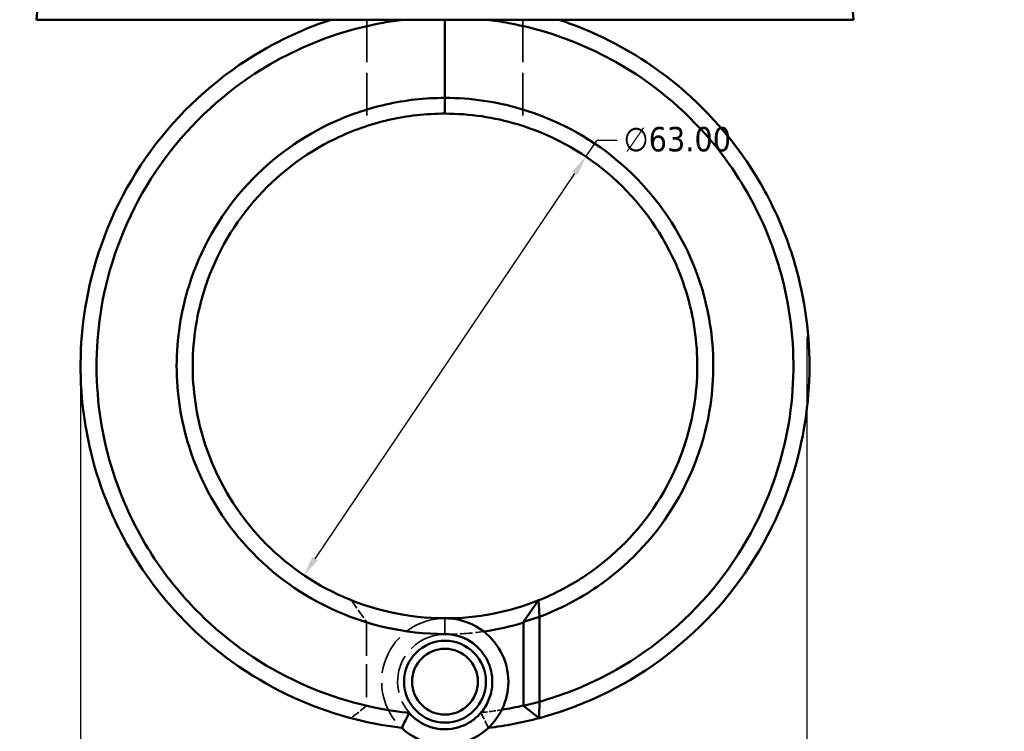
# Model space of a CAD drawing. Header units: millimetres. Extents: x 0 to 898, y 0 to 824.
# Tile 5 of 9: x 361 to 484, y 268 to 357. Entities that reach past the tile are written whole.
import ezdxf

# ---------------------------------------------------------------- set-up
doc = ezdxf.new("R2010")
doc.units = ezdxf.units.MM
doc.linetypes.add('DASHED', pattern=[0.2067, 0.1654, -0.0413])
for name, color, linetype, lineweight in [('Dimension (ANSI)', 7, 'Continuous', 25), ('Hidden (ANSI)', 7, 'DASHED', 35), ('Hidden Narrow (ANSI)', 7, 'DASHED', 25), ('Visible (ANSI)', 7, 'Continuous', 50), ('Visible Narrow (ANSI)', 7, 'Continuous', 35)]:
    doc.layers.add(name, color=color, linetype=linetype, lineweight=lineweight)
doc.styles.add('Note Text (ANSI)', font='tahoma.ttf')
doc.dimstyles.new('Default - mm (ANSI)', dxfattribs={"dimtxt": 3.048, "dimasz": 2.5, "dimexe": 3.175, "dimexo": 1.6002, "dimgap": 0.8, "dimtad": 0, "dimtoh": 1, "dimrnd": 1e-08, "dimzin": 4, "dimdsep": 46, "dimtxsty": 'Note Text (ANSI)', "dimcen": 0.09, "dimdle": 10, "dimclrd": 256, "dimclre": 256, "dimclrt": 256, "dimadec": 1, "dimazin": 1, "dimtfac": 1, "dimtofl": 0, "dimtmove": 0, "dimatfit": 3, "dimfxl": 1, "dimtolj": 1, "dimtzin": 4, "dimlwd": -1, "dimlwe": -1, "dimarcsym": 0})

# ---------------------------------------------------------------- blocks, each defined once
blk = doc.blocks.new('*D7')
at = {"layer": 'Defpoints', "color": 0, "transparency": 16777216}
for p in [(432.19, 339.99), (396.98, 287.74)]:
    blk.add_point(p, dxfattribs=at)
at = {"layer": 'Dimension (ANSI)', "transparency": 16777216}
for p, q in [((432.19, 339.99), (433.58, 342.06)), ((433.58, 342.06), (436.08, 342.06)), ((398.38, 289.81), (430.79, 337.91))]:
    blk.add_line(p, q, dxfattribs=at)
for points in [[(430.44, 338.15), (431.13, 337.68), (432.19, 339.99)], [(398.03, 290.05), (398.73, 289.58), (396.98, 287.74)]]:
    blk.add_solid(points, dxfattribs=at)
at = {"layer": 'Dimension (ANSI)', "transparency": 16777216, "insert": (436.88, 343.7), "char_height": 3.048, "attachment_point": 1, "style": 'Note Text (ANSI)'}
blk.add_mtext('\\A1;∅63.00', dxfattribs=at)
blk = doc.blocks.new('*D8')
at = {"layer": 'Defpoints', "color": 0, "transparency": 16777216}
for p in [(459.78, 319.1), (369.09, 313.86), (459.78, 177.86)]:
    blk.add_point(p, dxfattribs=at)
at = {"layer": 'Dimension (ANSI)', "transparency": 16777216}
for p, q in [((459.78, 317.5), (459.78, 174.69)), ((369.09, 312.26), (369.09, 174.69)), ((371.59, 177.86), (457.28, 177.86)), ((459.78, 177.86), (473.23, 177.86))]:
    blk.add_line(p, q, dxfattribs=at)
for points in [[(371.59, 178.28), (371.59, 177.45), (369.09, 177.86)], [(457.28, 178.28), (457.28, 177.45), (459.78, 177.86)]]:
    blk.add_solid(points, dxfattribs=at)
at = {"layer": 'Dimension (ANSI)', "transparency": 16777216, "insert": (474.03, 179.45), "char_height": 3.048, "attachment_point": 1, "style": 'Note Text (ANSI)'}
blk.add_mtext('\\A1;90.70', dxfattribs=at)
blk = doc.blocks.new('*D9')
at = {"layer": 'Defpoints', "color": 0, "transparency": 16777216}
for p in [(277.95, 412.54), (383.62, 412.54), (415.91, 266.66)]:
    blk.add_point(p, dxfattribs=at)
at = {"layer": 'Dimension (ANSI)', "transparency": 16777216}
for p, q in [((382.02, 412.54), (274.78, 412.54)), ((277.95, 410.04), (277.95, 400.99)), ((277.95, 269.16), (277.95, 387.32)), ((414.31, 266.66), (274.78, 266.66))]:
    blk.add_line(p, q, dxfattribs=at)
for points in [[(277.54, 410.04), (278.37, 410.04), (277.95, 412.54)], [(277.54, 269.16), (278.37, 269.16), (277.95, 266.66)]]:
    blk.add_solid(points, dxfattribs=at)
at = {"layer": 'Dimension (ANSI)', "transparency": 16777216, "insert": (276.36, 388.12), "char_height": 3.048, "attachment_point": 1, "rotation": 90, "style": 'Note Text (ANSI)'}
blk.add_mtext('\\A1;145.89', dxfattribs=at)

msp = doc.modelspace()

# ---------------------------------------------------------------- linework, layer by layer
at = {"layer": 'Hidden (ANSI)', "ltscale": 28.632479}
for p, q in [((404.847, 374.844), (404.847, 357.089)), ((424.323, 374.844), (424.323, 357.089))]:
    msp.add_line(p, q, dxfattribs=at)
at = {"layer": 'Hidden (ANSI)', "ltscale": 32.094845}
for p, q in [((404.847, 357.089), (404.847, 343.821)), ((424.323, 357.089), (424.323, 343.821))]:
    msp.add_line(p, q, dxfattribs=at)
at = {"layer": 'Hidden (ANSI)', "ltscale": 7.219399}
msp.add_line((402.905, 284.61), (404.785, 281.928), dxfattribs=at)
at = {"layer": 'Hidden (ANSI)', "ltscale": 25.029524}
msp.add_line((404.785, 281.83), (404.785, 271.483), dxfattribs=at)
at = {"layer": 'Hidden (ANSI)', "ltscale": 5.996489}
msp.add_line((404.785, 271.432), (402.842, 269.906), dxfattribs=at)
at = {"layer": 'Hidden (ANSI)', "ltscale": 24.057695}
msp.add_arc((414.585, 313.864), 33.5, 252.99008, 270, dxfattribs=at)
at = {"layer": 'Hidden (ANSI)', "ltscale": 30.457766}
msp.add_arc((414.585, 274.454), 7.91, 90, 226.80624, dxfattribs=at)
at = {"layer": 'Hidden (ANSI)', "ltscale": 28.598455}
for start, end in [(90, 319.23357), (220.76643, 90)]:
    msp.add_arc((414.585, 274.454), 5.91, start, end, dxfattribs=at)
at = {"layer": 'Hidden (ANSI)', "ltscale": 9.24036}
msp.add_arc((414.585, 313.864), 33.5, 270, 278.29747, dxfattribs=at)
at = {"layer": 'Hidden (ANSI)', "ltscale": 10.286809}
msp.add_arc((414.585, 313.864), 43.5, 256.98022, 264.09387, dxfattribs=at)
at = {"layer": 'Hidden (ANSI)', "ltscale": 5.022753}
msp.add_arc((414.585, 313.864), 43.5, 275.90613, 279.37955, dxfattribs=at)
at = {"layer": 'Hidden (ANSI)', "ltscale": 0.257482}
msp.add_rational_spline([(404.785, 281.83), (404.785, 281.879), (404.785, 281.928)], [2.37904122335, 2.38161536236, 2.38418719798], degree=2, dxfattribs=at)
at = {"layer": 'Hidden (ANSI)', "ltscale": 0.133836}
msp.add_rational_spline([(404.785, 271.432), (404.785, 271.458), (404.785, 271.483)], [1.53446876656, 1.53517523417, 1.53588151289], degree=2, dxfattribs=at)
at = {"layer": 'Hidden (ANSI)', "ltscale": 5.559468}
for points in [[(409.171, 268.688), (409.467, 269.321), (409.782, 269.969), (410.109, 270.595)], [(419.062, 270.595), (419.389, 269.969), (419.704, 269.321), (420, 268.688)]]:
    msp.add_open_spline(points, degree=3, dxfattribs=at)
at = {"layer": 'Hidden Narrow (ANSI)', "ltscale": 0.090959}
msp.add_line((414.585, 280.366), (414.585, 280.4), dxfattribs=at)
at = {"layer": 'Visible (ANSI)'}
for p, q in [((364.38, 366.177), (363.585, 357.089)), ((464.79, 366.177), (465.585, 357.089)), ((363.585, 357.089), (465.585, 357.089)), ((414.585, 357.089), (414.585, 347.327)), ((414.585, 347.327), (414.585, 357.089)), ((414.585, 345.364), (414.585, 347.327)), ((414.585, 347.327), (414.585, 345.364)), ((424.385, 281.928), (426.265, 284.61)), ((426.385, 282.547), (424.385, 281.928)), ((424.385, 281.928), (424.385, 271.432)), ((426.385, 271.959), (426.385, 282.547)), ((424.385, 271.432), (426.385, 271.959)), ((426.329, 269.906), (424.385, 271.432))]:
    msp.add_line(p, q, dxfattribs=at)
for radius in [5.11, 4.11]:
    msp.add_circle((414.585, 274.454), radius, dxfattribs=at)
for radius, start, end in [(31.5, 270, 291.76464), (33.5, 278.29747, 287.00992), (43.5, 279.37955, 283.01978), (45.5, 276.83394, 284.95679)]:
    msp.add_arc((414.585, 313.864), radius, start, end, dxfattribs=at)
for points, knots in [([(400.378, 357.089), (396.295, 355.748), (392.406, 353.824), (384.01, 348.07), (379.816, 343.794), (373.377, 334.017), (371.122, 328.528), (369.062, 318.271), (368.851, 313.584), (369.348, 308.979), (369.846, 304.374), (371.051, 299.852), (374.069, 292.957), (375.489, 290.409), (378.786, 285.632), (380.663, 283.403), (386.532, 277.649), (390.986, 274.602), (400.051, 270.499), (404.569, 269.239), (409.171, 268.688)], [0.3148891, 0.3148891, 0.3148891, 0.3148891, 0.5959469, 0.5959469, 0.9813053, 0.9813053, 1.3643086, 1.3643086, 1.6699392, 1.6699392, 1.6699392, 1.9755698, 1.9755698, 2.1678181, 2.1678181, 2.3600664, 2.3600664, 2.7130166, 2.7130166, 3.0212811, 3.0212811, 3.0212811, 3.0212811]), ([(410.122, 270.557), (405.428, 271.041), (400.815, 272.297), (391.868, 276.384), (387.593, 279.34), (381.979, 284.911), (380.189, 287.067), (377.052, 291.682), (375.705, 294.141), (372.858, 300.785), (371.739, 305.134), (371.299, 309.551), (370.86, 313.969), (371.101, 318.453), (373.151, 328.242), (375.346, 333.462), (381.546, 342.732), (385.559, 346.77), (393.556, 352.194), (397.251, 354.003), (401.124, 355.265), (403, 355.876), (404.918, 356.359), (407.697, 356.861), (408.538, 356.988), (409.382, 357.089)], [-3.038705, -3.038705, -3.038705, -3.038705, -2.7130166, -2.7130166, -2.3600664, -2.3600664, -2.1678181, -2.1678181, -1.9755698, -1.9755698, -1.6699392, -1.6699392, -1.6699392, -1.3643086, -1.3643086, -0.9813053, -0.9813053, -0.5959469, -0.5959469, -0.3148891, -0.3148891, -0.3148891, -0.1786983, -0.1786983, -0.1200012, -0.1200012, -0.1200012, -0.1200012]), ([(419.788, 357.089), (420.715, 356.978), (421.638, 356.836), (424.413, 356.318), (426.249, 355.85), (428.047, 355.265), (431.709, 354.072), (435.212, 352.39), (442.7, 347.477), (446.47, 343.918), (451.167, 337.586), (452.608, 335.196), (455.009, 330.185), (455.969, 327.564), (457.793, 320.58), (458.253, 316.111), (458.03, 311.676), (457.807, 307.241), (456.901, 302.842), (453.41, 293.451), (450.45, 288.603), (442.877, 280.313), (438.245, 276.895), (430.961, 273.458), (428.7, 272.612), (426.385, 271.959)], [-3.0215915, -3.0215915, -3.0215915, -3.0215915, -2.9571845, -2.9571845, -2.8267036, -2.8267036, -2.8267036, -2.5609338, -2.5609338, -2.2090074, -2.2090074, -2.0176398, -2.0176398, -1.8262723, -1.8262723, -1.5205589, -1.5205589, -1.5205589, -1.2148456, -1.2148456, -0.8305694, -0.8305694, -0.4409316, -0.4409316, -0.2749359, -0.2749359, -0.2749359, -0.2749359]), ([(426.329, 269.906), (428.91, 270.595), (431.431, 271.513), (439.165, 275.128), (443.994, 278.652), (451.92, 287.219), (455.037, 292.238), (458.751, 301.99), (459.735, 306.568), (460.007, 311.195), (460.279, 315.822), (459.839, 320.496), (457.99, 327.821), (457.006, 330.574), (454.529, 335.847), (453.036, 338.366), (448.148, 345.05), (444.205, 348.819), (436.341, 354.032), (432.653, 355.821), (428.793, 357.089)], [0.2632913, 0.2632913, 0.2632913, 0.2632913, 0.4409316, 0.4409316, 0.8305694, 0.8305694, 1.2148456, 1.2148456, 1.5205589, 1.5205589, 1.5205589, 1.8262723, 1.8262723, 2.0176398, 2.0176398, 2.2090074, 2.2090074, 2.5609338, 2.5609338, 2.8267036, 2.8267036, 2.8267036, 2.8267036]), ([(414.585, 347.327), (412.103, 347.327), (409.62, 347.05), (404.777, 345.956), (402.417, 345.14), (396.093, 342.13), (392.413, 339.352), (386.361, 332.477), (384.032, 328.349), (381.61, 320.677), (381.085, 317.271), (381.085, 313.864), (381.085, 310.458), (381.61, 307.052), (384.032, 299.38), (386.361, 295.252), (392.413, 288.377), (396.093, 285.599), (404.658, 281.523), (409.62, 280.402), (414.585, 280.402)], [-3.1415927, -3.1415927, -3.1415927, -3.1415927, -2.919504, -2.919504, -2.6974153, -2.6974153, -2.2926481, -2.2926481, -1.8765384, -1.8765384, -1.5707963, -1.5707963, -1.5707963, -1.2650543, -1.2650543, -0.8489445, -0.8489445, -0.4441773, -0.4441773, 0, 0, 0, 0]), ([(426.385, 282.547), (428.93, 283.503), (431.357, 284.77), (437.319, 288.875), (440.514, 292.2), (445.402, 299.945), (447.048, 304.389), (448.223, 312.339), (448.203, 315.775), (447.668, 319.13), (447.133, 322.485), (446.082, 325.758), (442.494, 332.945), (439.55, 336.655), (432.508, 342.491), (428.45, 344.658), (421.035, 346.858), (417.81, 347.327), (414.585, 347.327)], [-2.7820056, -2.7820056, -2.7820056, -2.7820056, -2.5387317, -2.5387317, -2.1338025, -2.1338025, -1.7175085, -1.7175085, -1.4126154, -1.4126154, -1.4126154, -1.1077222, -1.1077222, -0.6920741, -0.6920741, -0.2884674, -0.2884674, 0, 0, 0, 0]), ([(414.585, 282.364), (409.98, 282.364), (405.376, 283.39), (397.397, 287.135), (393.951, 289.693), (388.242, 296.058), (386.018, 299.896), (383.661, 307.071), (383.127, 310.269), (383.088, 313.479), (383.048, 316.689), (383.504, 319.91), (385.708, 327.19), (387.871, 331.126), (393.551, 337.7), (397.027, 340.368), (403.021, 343.26), (405.262, 344.045), (409.863, 345.098), (412.224, 345.364), (414.585, 345.364)], [0, 0, 0, 0, 0.4441773, 0.4441773, 0.8489445, 0.8489445, 1.2650543, 1.2650543, 1.5707963, 1.5707963, 1.5707963, 1.8765384, 1.8765384, 2.2926481, 2.2926481, 2.6974153, 2.6974153, 2.919504, 2.919504, 3.1415927, 3.1415927, 3.1415927, 3.1415927]), ([(414.585, 345.364), (417.652, 345.364), (420.718, 344.913), (427.76, 342.796), (431.606, 340.713), (438.247, 335.12), (441.004, 331.571), (444.327, 324.73), (445.283, 321.623), (445.75, 318.45), (446.217, 315.276), (446.194, 312.038), (444.999, 304.574), (443.403, 300.424), (438.755, 293.227), (435.747, 290.154), (430.385, 286.519), (428.37, 285.45), (426.265, 284.61)], [0, 0, 0, 0, 0.2884674, 0.2884674, 0.6920741, 0.6920741, 1.1077222, 1.1077222, 1.4126154, 1.4126154, 1.4126154, 1.7175085, 1.7175085, 2.1338025, 2.1338025, 2.5387317, 2.5387317, 2.7570584, 2.7570584, 2.7570584, 2.7570584]), ([(426.385, 282.547), (426.364, 282.889), (426.344, 283.233), (426.304, 283.92), (426.284, 284.265), (426.265, 284.61)], [-0.31746243, -0.31746243, -0.31746243, -0.31746243, -0.15890711, -0.15890711, 0, 0, 0, 0]), ([(409.171, 268.688), (409.353, 268.517), (409.543, 268.355), (410.901, 267.302), (412.303, 266.743), (415.029, 266.452), (416.343, 266.634), (418.681, 267.577), (419.716, 268.307), (421.048, 269.828), (421.477, 270.493), (421.8, 271.212), (422.123, 271.93), (422.34, 272.703), (422.592, 274.766), (422.434, 276.089), (421.506, 278.488), (420.756, 279.568), (418.724, 281.341), (417.399, 281.983), (415.531, 282.322), (415.058, 282.364), (414.585, 282.364)], [-3.930402, -3.930402, -3.930402, -3.930402, -3.832456, -3.832456, -3.2534201, -3.2534201, -2.738655, -2.738655, -2.2519338, -2.2519338, -1.947733, -1.947733, -1.947733, -1.6435322, -1.6435322, -1.1568109, -1.1568109, -0.6861967, -0.6861967, -0.1708723, -0.1708723, 0, 0, 0, 0]), ([(414.585, 280.402), (414.92, 280.402), (415.254, 280.373), (416.579, 280.145), (417.529, 279.712), (419.034, 278.479), (419.614, 277.716), (420.38, 275.973), (420.55, 274.988), (420.435, 273.414), (420.299, 272.816), (420.076, 272.254), (419.853, 271.691), (419.544, 271.163), (418.558, 269.946), (417.769, 269.353), (415.961, 268.582), (414.932, 268.431), (412.804, 268.67), (411.714, 269.131), (410.578, 270.071), (410.339, 270.304), (410.122, 270.557)], [0, 0, 0, 0, 0.1708723, 0.1708723, 0.6861967, 0.6861967, 1.1568109, 1.1568109, 1.6435322, 1.6435322, 1.947733, 1.947733, 1.947733, 2.2519338, 2.2519338, 2.738655, 2.738655, 3.2534201, 3.2534201, 3.832456, 3.832456, 4.000852, 4.000852, 4.000852, 4.000852]), ([(426.329, 269.906), (426.339, 270.248), (426.348, 270.59), (426.367, 271.274), (426.377, 271.617), (426.385, 271.959)], [-0.26029679, -0.26029679, -0.26029679, -0.26029679, -0.13020283, -0.13020283, 0, 0, 0, 0]), ([(410.122, 270.557), (409.962, 270.249), (409.806, 269.938), (409.5, 269.315), (409.349, 268.999), (409.201, 268.684)], [-0.2644332, -0.2644332, -0.2644332, -0.2644332, -0.13294016, -0.13294016, 0, 0, 0, 0])]:
    msp.add_open_spline(points, degree=3, knots=knots, dxfattribs=at)
msp.add_open_spline([(409.201, 268.684), (409.191, 268.685), (409.181, 268.687), (409.171, 268.688)], degree=3, dxfattribs=at)
at = {"layer": 'Visible Narrow (ANSI)'}
msp.add_line((414.585, 280.5), (414.585, 282.266), dxfattribs=at)

# ---------------------------------------------------------------- dimensions: what is measured, and where the dimension line sits
at = {"layer": 'Dimension (ANSI)'}
for base, p1, p2, angle, override, picture, middle in [((277.952, 412.544), (415.91, 266.657), (383.618, 412.544), 90, {"dimgap": 0.8, "dimtoh": 0, "dimdec": 2, "dimtol": 0, "dimlim": 0, "dimtp": 0, "dimtm": 0, "dimtdec": 2, "dimatfit": 1}, '*D9', (277.952, 394.156)), ((459.783, 177.864), (369.086, 313.864), (459.783, 319.097), 180, {"dimgap": 0.8, "dimtoh": 0, "dimdec": 2, "dimtol": 0, "dimlim": 0, "dimtp": 0, "dimtm": 0, "dimtdec": 2, "dimatfit": 2}, '*D8', (479.086, 177.864))]:
    dim = msp.add_linear_dim(base=base, p1=p1, p2=p2, angle=angle, dimstyle='Default - mm (ANSI)', override=override, dxfattribs=at)
    dim.commit()
    dim.dimension.update_dxf_attribs({"geometry": picture, "text_midpoint": middle, "dimtype": 160})
dim = msp.add_diameter_dim_2p(p1=(396.983, 287.741), p2=(432.186, 339.988), dimstyle='Default - mm (ANSI)', override={"dimgap": 0.8, "dimtih": 1, "dimdec": 2, "dimlfac": 0.999996, "dimtol": 0, "dimlim": 0, "dimtp": 0, "dimtm": 0, "dimtdec": 2, "dimtofl": 1, "dimatfit": 2}, dxfattribs=at)
dim.commit()
dim.dimension.update_dxf_attribs({"geometry": '*D7', "text_midpoint": (443.58, 342.061), "dimtype": 163})

doc.saveas('drawing.dxf')
